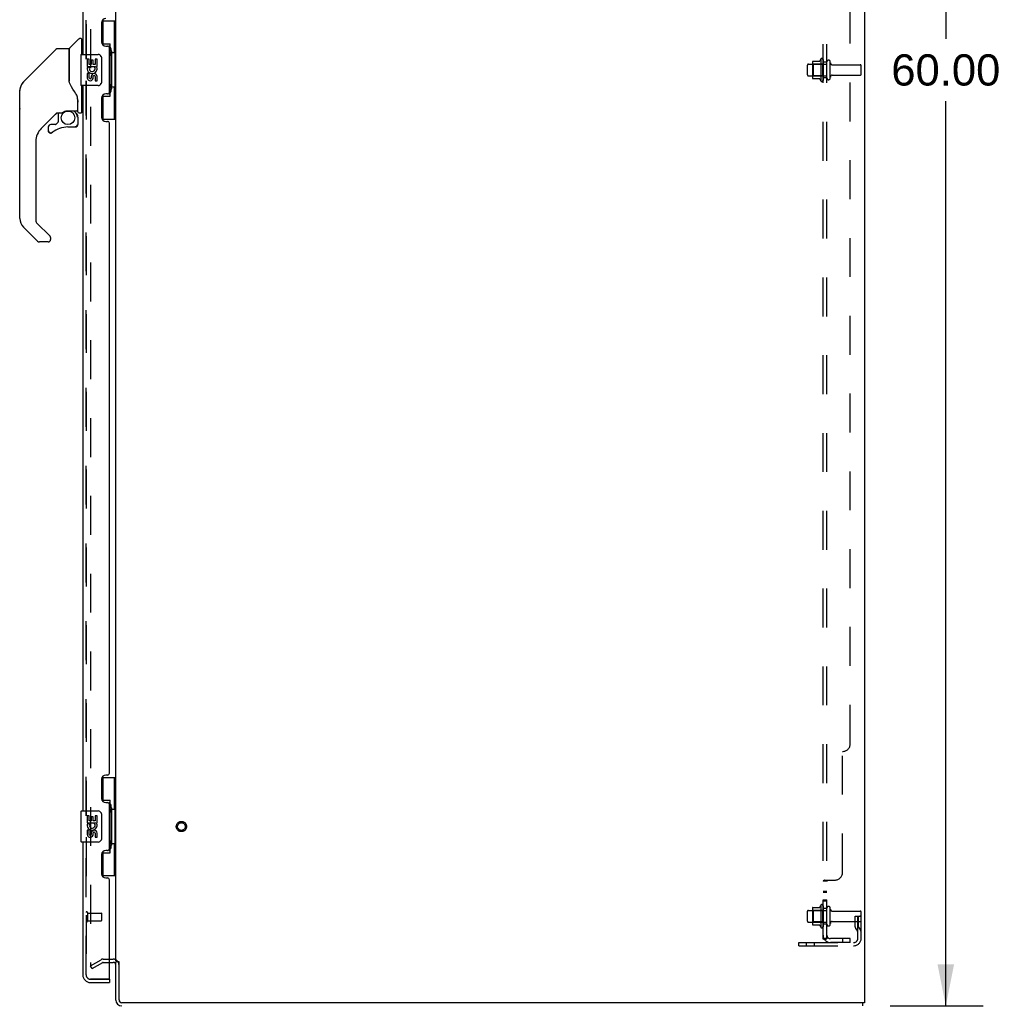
# Model space of a CAD drawing. Header units: inches. Extents: x 0 to 227, y 0 to 147.
# Tile 23 of 27: x 111 to 142, y 50 to 81. Entities that reach past the tile are written whole.
import ezdxf

# ---------------------------------------------------------------- set-up
doc = ezdxf.new("R2010")
doc.units = ezdxf.units.IN
doc.header["$LTSCALE"] = 12.466667
doc.header["$MEASUREMENT"] = 0
doc.linetypes.add('HIDDEN', pattern=[0.2, 0.1, -0.1])
doc.layers.get('0').update_dxf_attribs({"linetype": 'CONTINUOUS'})
for name, color, linetype in [('DEFAULT_2', 8, 'HIDDEN'), ('DIMENSIONS', 7, 'CONTINUOUS'), ('MASTER_DOOR_ASSEMBLY', 7, 'CONTINUOUS'), ('SLAVE_DOOR_ASSEMBLY', 7, 'CONTINUOUS'), ('SUBPANEL', 7, 'CONTINUOUS')]:
    doc.layers.add(name, color=color, linetype=linetype)
doc.styles.get("Standard").update_dxf_attribs({"font": 'arial.ttf'})
doc.dimstyles.new('DIMSTYLE_1', dxfattribs={"dimtxt": 1, "dimasz": 1.333333, "dimexe": 0.09, "dimexo": 0.07, "dimgap": 0.0375, "dimtad": 0, "dimtih": 1, "dimtoh": 1, "dimzin": 4, "dimdsep": 46, "dimtxsty": 'Standard', "dimblk": '_FILLED', "dimblk1": '_FILLED', "dimblk2": '_FILLED', "dimcen": 0.09, "dimadec": 3, "dimazin": 1, "dimtfac": 1, "dimtdec": 3, "dimtofl": 0, "dimtmove": 0, "dimatfit": 3, "dimldrblk": '_FILLED', "dimfxl": 0, "dimtolj": 1, "dimtzin": 4, "dimarcsym": 0})

# ---------------------------------------------------------------- blocks, each defined once
blk = doc.blocks.new('_FILLED')
at = {"color": 0, "linetype": 'ByBlock'}
blk.add_solid([(0, 0), (-1, 0.2), (-1, -0.2)], dxfattribs=at)
blk = doc.blocks.new('*D8')
at = {"layer": 'DIMENSIONS', "color": 2, "linetype": 'Continuous'}
for p, q in [((138.52, 109.791), (141.506, 109.791)), ((140.306, 109.791), (140.306, 80.791)), ((140.306, 49.791), (140.306, 78.791)), ((138.52, 49.791), (141.506, 49.791))]:
    blk.add_line(p, q, dxfattribs=at)
at = {"layer": 'DIMENSIONS', "color": 2, "linetype": 'Continuous', "xscale": 1.3333333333, "yscale": 1.3333333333, "zscale": 1.3333333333}
for p, rotation in [((140.306, 109.791), 90), ((140.306, 49.791), 270)]:
    blk.add_blockref('_FILLED', p, dxfattribs=dict(at, rotation=rotation))
at = {"layer": 'DIMENSIONS', "color": 2, "linetype": 'Continuous', "insert": (140.306, 80.291), "char_height": 1, "width": 3.49442, "attachment_point": 2, "line_spacing_factor": 0.9}
blk.add_mtext('60.00', dxfattribs=at)

msp = doc.modelspace()

# ---------------------------------------------------------------- linework, layer by layer
at = {"color": 3, "linetype": 'Continuous'}
for p, q in [((137.698, 109.687), (137.698, 49.895)), ((113.698, 51.239), (113.698, 108.343)), ((113.802, 49.985), (113.802, 51.208)), ((137.698, 49.895), (113.892, 49.895))]:
    msp.add_line(p, q, dxfattribs=at)
at = {"color": 7, "linetype": 'Continuous'}
for p, q in [((113.494, 51.187), (113.613, 51.187)), ((113.802, 51.207), (113.698, 51.207)), ((113.698, 49.98), (113.698, 51.207)), ((137.646, 49.791), (137.646, 49.895))]:
    msp.add_line(p, q, dxfattribs=at)
for centre, radius, start, end in [((113.613, 51.102), 0.085, 0, 90), ((113.887, 49.98), 0.189, 180, 270)]:
    msp.add_arc(centre, radius, start, end, dxfattribs=at)
at = {"color": 3, "linetype": 'Continuous'}
for centre, radius, start, end in [((113.613, 51.102), 0.189, 34.0341, 46.4868), ((113.892, 49.985), 0.09, 180, 270), ((113.887, 49.98), 0.085, 180, 270)]:
    msp.add_arc(centre, radius, start, end, dxfattribs=at)
at = {"layer": 'DEFAULT_2', "color": 8, "linetype": 'HIDDEN'}
for p, q in [((112.886, 108.525), (112.886, 51.056)), ((135.869, 79.633), (135.869, 79.948)), ((135.899, 79.978), (136.494, 79.978)), ((136.033, 80.046), (136.033, 79.535)), ((136.053, 79.974), (136.033, 79.994)), ((136.044, 80.068), (136.272, 80.068)), ((136.349, 79.974), (136.053, 79.974)), ((136.053, 79.974), (136.053, 79.607)), ((136.299, 80.146), (136.299, 79.435)), ((136.349, 79.974), (136.369, 79.994)), ((136.349, 79.974), (136.349, 79.607)), ((136.369, 80.125), (136.369, 79.456)), ((136.494, 79.533), (136.494, 80.048)), ((136.604, 79.533), (136.604, 80.048)), ((136.667, 79.956), (137.564, 79.956)), ((137.594, 79.656), (137.594, 79.926)), ((135.899, 79.603), (136.494, 79.603)), ((136.053, 79.607), (136.033, 79.587)), ((136.349, 79.607), (136.053, 79.607)), ((136.349, 79.607), (136.369, 79.587)), ((136.667, 79.626), (137.564, 79.626)), ((136.044, 79.513), (136.272, 79.513)), ((136.299, 53.021), (136.299, 52.31)), ((135.869, 52.508), (135.869, 52.823)), ((135.899, 52.853), (136.494, 52.853)), ((136.033, 52.921), (136.033, 52.41)), ((136.053, 52.849), (136.033, 52.869)), ((136.044, 52.943), (136.272, 52.943)), ((136.349, 52.849), (136.053, 52.849)), ((136.053, 52.849), (136.053, 52.482)), ((136.349, 52.849), (136.369, 52.869)), ((136.349, 52.849), (136.349, 52.482)), ((136.369, 53), (136.369, 52.331)), ((136.494, 52.408), (136.494, 52.923)), ((136.604, 52.408), (136.604, 52.923)), ((136.667, 52.831), (137.564, 52.831)), ((137.594, 51.964), (137.594, 52.801)), ((135.899, 52.478), (136.494, 52.478)), ((136.053, 52.482), (136.033, 52.462)), ((136.349, 52.482), (136.053, 52.482)), ((136.349, 52.482), (136.369, 52.462)), ((136.667, 52.501), (137.564, 52.501)), ((137.4, 52.666), (137.49, 52.666)), ((137.4, 52.325), (137.4, 52.666)), ((137.504, 52.491), (137.4, 52.491)), ((137.49, 52.666), (137.594, 52.666)), ((137.49, 51.964), (137.49, 52.666)), ((137.504, 52.325), (137.504, 52.666)), ((137.594, 52.666), (137.555, 52.666)), ((136.044, 52.388), (136.272, 52.388)), ((137.422, 52.258), (137.471, 52.191)), ((137.506, 52.319), (137.555, 52.251)), ((135.594, 51.822), (137.348, 51.822)), ((135.594, 51.718), (135.594, 51.822)), ((135.841, 51.718), (135.841, 51.822)), ((136.097, 51.718), (136.097, 51.822)), ((135.594, 51.718), (137.348, 51.718)), ((112.886, 51.076), (113.226, 51.272)), ((112.938, 50.986), (113.278, 51.182)), ((113.294, 51.291), (113.613, 51.291)), ((113.294, 51.187), (113.494, 51.187)), ((112.938, 50.986), (112.886, 51.076))]:
    msp.add_line(p, q, dxfattribs=at)
for points in [[(112.886, 51.056), (112.886, 51.055), (112.886, 51.055), (112.886, 51.054), (112.886, 51.053), (112.886, 51.053), (112.886, 51.052), (112.886, 51.051), (112.887, 51.05), (112.887, 51.05), (112.887, 51.049), (112.887, 51.048), (112.887, 51.048), (112.888, 51.047), (112.888, 51.046), (112.888, 51.046), (112.889, 51.045), (112.889, 51.045), (112.889, 51.044)], [(112.903, 51.036), (112.903, 51.036), (112.902, 51.036), (112.902, 51.036), (112.901, 51.036), (112.901, 51.036), (112.9, 51.037), (112.899, 51.037), (112.899, 51.037), (112.898, 51.037), (112.897, 51.037), (112.897, 51.038), (112.896, 51.038), (112.896, 51.038), (112.895, 51.038), (112.895, 51.039), (112.894, 51.039), (112.894, 51.04), (112.893, 51.04), (112.893, 51.04), (112.892, 51.041), (112.892, 51.041), (112.891, 51.042), (112.891, 51.042), (112.89, 51.043), (112.89, 51.043), (112.889, 51.044)], [(112.911, 51.038), (112.91, 51.038), (112.91, 51.038), (112.909, 51.037), (112.909, 51.037), (112.908, 51.037), (112.907, 51.037), (112.907, 51.037), (112.906, 51.036), (112.906, 51.036), (112.905, 51.036), (112.904, 51.036), (112.904, 51.036), (112.903, 51.036)]]:
    msp.add_lwpolyline(points, dxfattribs=at)
for radius in [0.164, 0.124]:
    msp.add_circle((115.802, 55.541), radius, dxfattribs=at)
for centre, radius, start, end in [((136.331, 80.125), 0.0384, 0, 145.5503), ((135.899, 79.948), 0.03, 90, 180), ((136.175, 80.046), 0.141, 174.7919, 180), ((136.044, 80.058), 0.01, 90, 174.8062), ((136.253, 80.078), 0.01, 270, 336.0321), ((136.9, 79.791), 0.698, 149.3369, 156.0321), ((136.549, 80.048), 0.055, 360, 180), ((136.667, 80.018), 0.0625, 180, 270), ((137.564, 79.926), 0.03, 360, 90), ((135.899, 79.633), 0.03, 180, 270), ((136.175, 79.535), 0.141, 180, 185.2081), ((136.549, 79.533), 0.055, 180, 0), ((136.667, 79.563), 0.0625, 90, 180), ((137.564, 79.656), 0.03, 270, 0), ((136.044, 79.523), 0.01, 185.1938, 270), ((136.253, 79.503), 0.01, 23.9679, 90), ((136.9, 79.791), 0.698, 203.9679, 210.6631), ((136.331, 79.456), 0.0384, 214.4497, 360), ((136.9, 52.666), 0.698, 149.3369, 156.0321), ((136.331, 53), 0.0384, 0, 145.5503), ((135.899, 52.823), 0.03, 90, 180), ((136.175, 52.921), 0.141, 174.7919, 180), ((136.044, 52.933), 0.01, 90, 174.8062), ((136.253, 52.953), 0.01, 270, 336.0321), ((136.549, 52.923), 0.055, 360, 180), ((136.667, 52.893), 0.0625, 180, 270), ((137.564, 52.801), 0.03, 360, 90), ((135.899, 52.508), 0.03, 180, 270), ((136.175, 52.41), 0.141, 180, 185.2081), ((136.044, 52.398), 0.01, 185.1938, 270), ((136.549, 52.408), 0.055, 180, 0), ((136.667, 52.438), 0.0625, 90, 180), ((137.564, 52.531), 0.03, 270, 0), ((136.253, 52.378), 0.01, 23.9679, 90), ((136.9, 52.666), 0.698, 203.9679, 210.6631), ((136.331, 52.331), 0.0384, 214.4497, 360), ((137.514, 52.325), 0.114, 180, 215.7539), ((137.386, 52.13), 0.104, 0, 35.7539), ((137.514, 52.325), 0.01, 180, 215.7539), ((137.386, 52.13), 0.208, 0, 35.7539), ((137.348, 51.964), 0.246, 270, 360), ((137.348, 51.964), 0.142, 270, 360), ((113.294, 51.154), 0.137, 90, 120), ((113.294, 51.154), 0.033, 90, 120), ((113.613, 51.102), 0.189, 46.4868, 90), ((113.613, 51.102), 0.189, 0, 34.0341)]:
    msp.add_arc(centre, radius, start, end, dxfattribs=at)
at = {"layer": 'MASTER_DOOR_ASSEMBLY', "color": 3, "linetype": 'Continuous'}
for p, q in [((112.64, 103.541), (112.64, 80.291)), ((113.244, 81.308), (113.244, 80.688)), ((113.374, 80.558), (113.434, 80.558)), ((113.494, 79.083), (113.494, 80.498)), ((112.64, 79.291), (112.64, 56.041)), ((113.434, 79.023), (113.374, 79.023)), ((113.244, 78.893), (113.244, 78.273)), ((113.374, 78.143), (113.434, 78.143)), ((113.494, 57.248), (113.494, 78.083)), ((113.434, 57.188), (113.374, 57.188)), ((113.244, 57.058), (113.244, 56.438)), ((113.374, 56.308), (113.434, 56.308)), ((113.494, 54.833), (113.494, 56.248)), ((112.64, 55.041), (112.64, 50.787)), ((113.244, 54.643), (113.244, 54.023)), ((113.434, 54.773), (113.374, 54.773)), ((113.374, 53.893), (113.434, 53.893)), ((113.494, 50.665), (113.494, 53.833)), ((112.887, 50.541), (113.494, 50.541))]:
    msp.add_line(p, q, dxfattribs=at)
at = {"layer": 'MASTER_DOOR_ASSEMBLY', "color": 8, "linetype": 'HIDDEN'}
for p, q in [((112.744, 103.696), (112.744, 80.136)), ((112.744, 79.446), (112.744, 55.886)), ((112.744, 55.196), (112.744, 50.787)), ((112.787, 52.787), (112.787, 52.503)), ((112.787, 52.769), (113.234, 52.769)), ((113.244, 52.759), (113.244, 52.531)), ((112.787, 52.521), (113.234, 52.521)), ((112.887, 50.645), (113.474, 50.645))]:
    msp.add_line(p, q, dxfattribs=at)
at = {"layer": 'MASTER_DOOR_ASSEMBLY', "color": 7, "linetype": 'Continuous'}
for p, q in [((113.258, 81.366), (113.698, 81.366)), ((113.294, 80.586), (113.294, 81.366)), ((113.659, 80.341), (113.659, 81.366)), ((112.593, 80.795), (112.539, 80.795)), ((111.838, 80.48), (112.192, 80.48)), ((112.216, 80.488), (112.511, 80.783)), ((112.601, 80.787), (112.601, 80.291)), ((112.601, 80.735), (112.64, 80.735)), ((113.294, 80.631), (113.521, 80.631)), ((113.521, 78.951), (113.521, 80.631)), ((111.783, 80.457), (110.74, 79.414)), ((112.199, 80.472), (112.199, 79.428)), ((112.207, 79.416), (112.207, 80.467)), ((112.58, 80.276), (112.58, 79.306)), ((112.595, 80.291), (113.135, 80.291)), ((113.235, 80.191), (113.235, 79.391)), ((113.558, 80.391), (113.558, 80.371)), ((113.558, 80.341), (113.558, 79.241)), ((113.681, 80.341), (113.558, 80.341)), ((113.681, 79.241), (113.681, 80.341)), ((112.783, 80.136), (112.783, 79.906)), ((112.846, 80.136), (112.783, 80.136)), ((112.783, 79.906), (113.045, 79.906)), ((112.854, 79.87), (112.796, 79.895)), ((112.846, 79.969), (112.846, 80.136)), ((112.909, 79.969), (112.846, 79.969)), ((112.909, 80.105), (112.909, 79.969)), ((112.97, 80.105), (112.909, 80.105)), ((112.97, 79.969), (112.97, 80.105)), ((113.035, 79.969), (112.97, 79.969)), ((113.045, 79.906), (113.018, 79.887)), ((113.035, 80.136), (113.035, 79.969)), ((113.098, 80.136), (113.035, 80.136)), ((113.08, 79.906), (113.098, 79.906)), ((113.098, 79.906), (113.098, 80.136)), ((110.74, 79.413), (111.045, 79.719)), ((111.045, 79.719), (111.045, 79.719)), ((112.783, 79.675), (112.783, 79.539)), ((112.846, 79.675), (112.783, 79.675)), ((112.846, 79.539), (112.846, 79.675)), ((112.909, 79.581), (112.909, 79.539)), ((112.97, 79.519), (112.97, 79.588)), ((113.035, 79.581), (113.035, 79.445)), ((113.098, 79.445), (113.098, 79.581)), ((110.64, 79.243), (110.632, 79.212)), ((110.64, 79.243), (110.638, 79.237)), ((110.673, 79.324), (110.673, 79.323)), ((112.219, 79.383), (112.2, 79.436)), ((112.248, 79.318), (112.219, 79.383)), ((113.135, 79.291), (112.595, 79.291)), ((112.601, 79.291), (112.601, 78.421)), ((113.035, 79.445), (113.098, 79.445)), ((113.681, 79.241), (113.558, 79.241)), ((113.659, 78.216), (113.659, 79.241)), ((110.618, 78.552), (110.618, 79.139)), ((110.625, 75.032), (110.625, 79.135)), ((113.294, 78.216), (113.294, 78.995)), ((113.294, 78.951), (113.521, 78.951)), ((113.558, 79.21), (113.558, 79.19)), ((112.475, 78.859), (112.474, 78.883)), ((112.475, 78.859), (112.475, 78.504)), ((112.483, 78.859), (112.483, 78.861)), ((112.483, 78.856), (112.483, 78.859)), ((112.483, 78.853), (112.483, 78.856)), ((112.483, 78.452), (112.483, 78.853)), ((111.805, 78.412), (111.309, 77.916)), ((111.849, 78.409), (111.849, 78.126)), ((111.887, 78.413), (111.963, 78.413)), ((112.16, 78.484), (112.455, 78.484)), ((112.356, 78.484), (112.421, 78.419)), ((112.416, 78.413), (112.413, 78.411)), ((112.468, 78.28), (112.477, 78.28)), ((112.479, 78.28), (112.479, 78.042)), ((112.522, 78.413), (112.593, 78.413)), ((112.601, 78.472), (112.64, 78.472)), ((111.534, 77.963), (111.534, 77.844)), ((111.765, 78.042), (111.613, 78.042)), ((111.846, 78.117), (111.774, 78.045)), ((112.164, 77.963), (112.4, 77.963)), ((112.477, 78.042), (112.468, 78.042)), ((113.258, 78.216), (113.698, 78.216)), ((111.537, 77.835), (111.536, 77.844)), ((111.545, 77.844), (111.536, 77.844)), ((111.613, 77.767), (111.604, 77.768)), ((111.622, 77.768), (111.613, 77.767)), ((111.63, 77.769), (111.622, 77.768)), ((111.639, 77.772), (111.63, 77.769)), ((111.647, 77.775), (111.639, 77.772)), ((111.655, 77.78), (111.647, 77.775)), ((111.662, 77.785), (111.655, 77.78)), ((111.136, 77.499), (111.136, 74.947)), ((111.159, 74.891), (111.591, 74.46)), ((111.192, 74.302), (110.74, 74.754)), ((111.53, 74.279), (111.248, 74.279)), ((111.609, 74.417), (111.609, 74.358)), ((113.258, 57.116), (113.698, 57.116)), ((113.294, 56.336), (113.294, 57.116)), ((113.659, 56.091), (113.659, 57.116)), ((113.294, 56.381), (113.521, 56.381)), ((113.521, 54.701), (113.521, 56.381)), ((112.58, 56.026), (112.58, 55.056)), ((112.595, 56.041), (113.135, 56.041)), ((112.846, 55.886), (112.783, 55.886)), ((112.783, 55.886), (112.783, 55.656)), ((112.846, 55.719), (112.846, 55.886)), ((113.098, 55.886), (113.035, 55.886)), ((113.035, 55.886), (113.035, 55.719)), ((113.098, 55.656), (113.098, 55.886)), ((113.235, 55.941), (113.235, 55.141)), ((113.558, 56.141), (113.558, 56.121)), ((113.681, 56.091), (113.558, 56.091)), ((113.558, 56.091), (113.558, 54.991)), ((113.681, 54.991), (113.681, 56.091)), ((112.783, 55.656), (113.045, 55.656)), ((112.854, 55.62), (112.796, 55.645)), ((112.909, 55.719), (112.846, 55.719)), ((112.97, 55.855), (112.909, 55.855)), ((112.909, 55.855), (112.909, 55.719)), ((112.97, 55.719), (112.97, 55.855)), ((113.035, 55.719), (112.97, 55.719)), ((113.045, 55.656), (113.018, 55.637)), ((113.08, 55.656), (113.098, 55.656)), ((112.846, 55.425), (112.783, 55.425)), ((112.783, 55.425), (112.783, 55.289)), ((112.846, 55.289), (112.846, 55.425)), ((112.909, 55.331), (112.909, 55.289)), ((112.97, 55.269), (112.97, 55.338)), ((113.035, 55.331), (113.035, 55.195)), ((113.098, 55.195), (113.098, 55.331)), ((113.135, 55.041), (112.595, 55.041)), ((113.035, 55.195), (113.098, 55.195)), ((113.681, 54.991), (113.558, 54.991)), ((113.558, 54.96), (113.558, 54.94)), ((113.659, 53.966), (113.659, 54.991)), ((113.294, 53.966), (113.294, 54.745)), ((113.294, 54.701), (113.521, 54.701)), ((113.258, 53.966), (113.698, 53.966)), ((113.474, 50.645), (113.494, 50.645)), ((113.494, 50.645), (113.494, 50.541))]:
    msp.add_line(p, q, dxfattribs=at)
for points in [[(111.783, 80.457), (111.79, 80.463), (111.799, 80.469), (111.808, 80.474), (111.818, 80.477), (111.828, 80.479), (111.838, 80.48)], [(113.485, 80.53), (113.488, 80.533), (113.493, 80.542), (113.498, 80.549), (113.502, 80.557), (113.506, 80.564), (113.509, 80.57), (113.512, 80.576), (113.515, 80.582), (113.517, 80.587), (113.519, 80.591), (113.52, 80.596), (113.521, 80.6), (113.521, 80.603), (113.521, 80.607)], [(113.229, 80.227), (113.231, 80.221), (113.232, 80.215), (113.234, 80.209), (113.235, 80.203), (113.235, 80.197), (113.235, 80.191)], [(112.199, 79.597), (112.2, 79.598), (112.2, 79.599), (112.201, 79.601), (112.203, 79.602), (112.206, 79.603), (112.207, 79.604)], [(110.74, 79.413), (110.719, 79.39), (110.693, 79.357), (110.671, 79.321), (110.653, 79.283), (110.64, 79.243)], [(112.422, 79.03), (112.371, 79.103), (112.322, 79.18), (112.282, 79.251), (112.248, 79.318)], [(113.235, 79.391), (113.235, 79.384), (113.235, 79.378), (113.234, 79.372), (113.232, 79.366), (113.231, 79.36), (113.229, 79.354)], [(112.474, 78.883), (112.469, 78.917), (112.46, 78.952), (112.448, 78.984), (112.433, 79.012), (112.422, 79.03)], [(113.521, 78.974), (113.521, 78.978), (113.521, 78.981), (113.52, 78.985), (113.519, 78.99), (113.517, 78.994), (113.515, 79), (113.512, 79.005), (113.509, 79.011), (113.506, 79.018), (113.502, 79.024), (113.498, 79.032), (113.493, 79.04), (113.488, 79.048), (113.485, 79.052)], [(112.475, 78.814), (112.475, 78.813), (112.477, 78.809), (112.478, 78.806), (112.478, 78.802)], [(112.478, 78.802), (112.48, 78.796), (112.481, 78.789), (112.482, 78.782), (112.482, 78.776), (112.483, 78.769), (112.483, 78.763)], [(111.964, 78.413), (111.969, 78.413), (111.972, 78.414), (111.975, 78.416), (111.978, 78.417), (111.981, 78.419), (111.984, 78.42), (111.987, 78.422), (111.99, 78.425), (111.998, 78.43)], [(111.998, 78.43), (112.003, 78.433), (112.008, 78.436), (112.014, 78.44), (112.02, 78.443), (112.026, 78.447), (112.034, 78.451), (112.042, 78.455), (112.05, 78.459), (112.059, 78.463), (112.069, 78.467), (112.08, 78.471), (112.091, 78.475), (112.103, 78.478), (112.116, 78.48), (112.129, 78.482), (112.142, 78.483), (112.156, 78.484), (112.16, 78.484)], [(112.468, 78.28), (112.467, 78.294), (112.465, 78.309), (112.463, 78.323), (112.459, 78.337), (112.454, 78.351), (112.447, 78.364), (112.44, 78.377), (112.432, 78.389), (112.423, 78.4), (112.413, 78.411)], [(112.42, 78.417), (112.42, 78.417), (112.419, 78.417), (112.419, 78.416), (112.418, 78.415), (112.416, 78.413)], [(112.42, 78.417), (112.43, 78.406), (112.44, 78.394), (112.448, 78.381), (112.455, 78.368), (112.462, 78.354), (112.467, 78.34), (112.471, 78.325), (112.474, 78.31), (112.476, 78.295), (112.477, 78.28)], [(112.477, 78.042), (112.476, 78.033), (112.475, 78.025), (112.472, 78.017), (112.469, 78.009), (112.465, 78.001), (112.46, 77.994), (112.454, 77.988), (112.448, 77.982), (112.441, 77.977), (112.433, 77.973), (112.425, 77.97), (112.417, 77.967), (112.409, 77.966), (112.4, 77.965)], [(112.4, 77.974), (112.408, 77.975), (112.415, 77.976), (112.422, 77.978), (112.429, 77.981), (112.436, 77.985), (112.442, 77.989), (112.448, 77.994), (112.453, 78), (112.457, 78.006), (112.461, 78.013), (112.464, 78.02), (112.466, 78.027), (112.467, 78.034), (112.468, 78.042)], [(112.4, 77.974), (112.4, 77.973), (112.4, 77.969)], [(112.4, 77.969), (112.4, 77.968), (112.4, 77.967), (112.4, 77.966), (112.4, 77.966), (112.4, 77.965)], [(111.604, 77.768), (111.596, 77.769), (111.587, 77.771), (111.579, 77.775), (111.572, 77.779), (111.565, 77.784), (111.559, 77.79), (111.553, 77.796), (111.548, 77.803), (111.544, 77.811), (111.54, 77.819), (111.538, 77.827), (111.537, 77.835)], [(111.545, 77.844), (111.545, 77.836), (111.546, 77.829), (111.549, 77.821), (111.552, 77.814), (111.555, 77.807), (111.56, 77.801), (111.565, 77.796), (111.571, 77.791), (111.577, 77.786), (111.584, 77.783), (111.591, 77.78), (111.598, 77.778), (111.606, 77.776), (111.613, 77.776), (111.621, 77.777), (111.629, 77.778), (111.636, 77.78), (111.643, 77.783), (111.65, 77.787), (111.656, 77.792)], [(111.596, 74.454), (111.595, 74.455), (111.594, 74.456), (111.593, 74.457), (111.593, 74.458), (111.592, 74.459), (111.591, 74.46)], [(113.485, 56.28), (113.488, 56.283), (113.493, 56.292), (113.498, 56.299), (113.502, 56.307), (113.506, 56.314), (113.509, 56.32), (113.512, 56.326), (113.515, 56.332), (113.517, 56.337), (113.519, 56.341), (113.52, 56.346), (113.521, 56.35), (113.521, 56.353), (113.521, 56.357)], [(113.229, 55.977), (113.231, 55.971), (113.232, 55.965), (113.234, 55.959), (113.235, 55.953), (113.235, 55.947), (113.235, 55.941)], [(113.235, 55.141), (113.235, 55.134), (113.235, 55.128), (113.234, 55.122), (113.232, 55.116), (113.231, 55.11), (113.229, 55.104)], [(113.521, 54.724), (113.521, 54.728), (113.521, 54.731), (113.52, 54.735), (113.519, 54.74), (113.517, 54.744), (113.515, 54.75), (113.512, 54.755), (113.509, 54.761), (113.506, 54.768), (113.502, 54.774), (113.498, 54.782), (113.493, 54.79), (113.488, 54.798), (113.485, 54.802)]]:
    msp.add_lwpolyline(points, dxfattribs=at)
msp.add_circle((112.164, 78.258), 0.217, dxfattribs=at)
at = {"layer": 'MASTER_DOOR_ASSEMBLY', "color": 3, "linetype": 'Continuous'}
for centre, radius, start, end in [((113.374, 81.308), 0.13, 90, 180), ((113.374, 80.688), 0.13, 180, 270), ((113.434, 80.498), 0.06, 0, 90), ((113.374, 78.893), 0.13, 90, 180), ((113.434, 79.083), 0.06, 270, 360), ((113.374, 78.273), 0.13, 180, 270), ((113.434, 78.083), 0.06, 0, 90), ((113.374, 57.058), 0.13, 90, 180), ((113.434, 57.248), 0.06, 270, 360), ((113.374, 56.438), 0.13, 180, 270), ((113.434, 56.248), 0.06, 0, 90), ((113.374, 54.643), 0.13, 90, 180), ((113.434, 54.833), 0.06, 270, 360), ((113.374, 54.023), 0.13, 180, 270), ((113.434, 53.833), 0.06, 0, 90), ((112.887, 50.787), 0.246, 180, 270), ((113.474, 50.665), 0.02, 270, 360)]:
    msp.add_arc(centre, radius, start, end, dxfattribs=at)
at = {"layer": 'MASTER_DOOR_ASSEMBLY', "color": 7, "linetype": 'Continuous'}
for centre, radius, start, end in [((112.539, 80.755), 0.0394, 90, 135), ((112.593, 80.787), 0.00787, 0, 90), ((112.192, 80.472), 0.00787, 0, 90), ((112.237, 80.467), 0.0295, 135, 180), ((112.219, 80.298), 0.0197, 180, 233.006), ((112.595, 80.276), 0.015, 90, 180), ((113.135, 80.191), 0.1, 21.205, 90), ((112.941, 79.833), 0.157, 156.5966, 341.8791), ((112.941, 79.833), 0.0943, 156.5966, 35.1122), ((112.941, 79.833), 0.157, 25.737, 27.8532), ((112.944, 79.833), 0.154, 341.4199, 26.1963), ((112.878, 79.539), 0.0943, 180, 248.6704), ((112.878, 79.539), 0.0314, 180, 0.0485), ((113.003, 79.581), 0.0943, 0, 180), ((113.004, 79.576), 0.0362, 83.4285, 161.7628), ((113.003, 79.581), 0.0314, 0, 81.2295), ((111.018, 79.135), 0.394, 135, 167.3768), ((112.595, 79.306), 0.015, 180, 270), ((112.878, 79.539), 0.0943, 248.6999, 347.4338), ((113.135, 79.391), 0.1, 270, 338.7946), ((110.637, 79.139), 0.0197, 128.2199, 180), ((111.018, 79.135), 0.394, 168.7096, 180), ((110.637, 78.552), 0.0197, 180, 229.7821), ((111.887, 78.216), 0.197, 90, 129.3806), ((112.282, 78.28), 0.197, 0, 45), ((112.455, 78.504), 0.0197, 270, 360), ((112.522, 78.452), 0.0394, 180, 270), ((112.593, 78.421), 0.00787, 270, 360), ((111.613, 77.963), 0.0787, 90, 180), ((112.164, 77.176), 0.787, 90, 129.5212), ((111.765, 78.054), 0.0118, 270, 315), ((111.837, 78.126), 0.0118, 315, 360), ((112.4, 78.042), 0.0787, 270, 360), ((111.727, 77.499), 0.591, 135, 180), ((111.613, 77.844), 0.0787, 180, 309.5212), ((111.018, 75.032), 0.394, 180, 225), ((111.215, 74.947), 0.0787, 180, 225), ((111.248, 74.358), 0.0787, 225, 270), ((111.53, 74.358), 0.0787, 270, 360), ((111.55, 74.417), 0.0591, 0, 38.8674), ((112.595, 56.026), 0.015, 90, 180), ((113.135, 55.941), 0.1, 21.205, 90), ((112.941, 55.583), 0.157, 156.5966, 341.8791), ((112.941, 55.583), 0.0943, 156.5966, 35.1122), ((112.941, 55.583), 0.157, 25.737, 27.8532), ((112.944, 55.583), 0.154, 341.4199, 26.1963), ((112.878, 55.289), 0.0943, 180, 248.6704), ((112.878, 55.289), 0.0943, 248.6999, 347.4338), ((112.878, 55.289), 0.0314, 180, 0.0485), ((113.003, 55.331), 0.0943, 0, 180), ((113.004, 55.326), 0.0362, 83.4285, 161.7628), ((113.003, 55.331), 0.0314, 0, 81.2295), ((112.595, 55.056), 0.015, 180, 270), ((113.135, 55.141), 0.1, 270, 338.7946), ((112.804, 50.931), 0.26, 270, 272.6075)]:
    msp.add_arc(centre, radius, start, end, dxfattribs=at)
at = {"layer": 'MASTER_DOOR_ASSEMBLY', "color": 8, "linetype": 'HIDDEN'}
for centre, radius, start, end in [((112.766, 52.787), 0.0215, 0, 180), ((113.234, 52.759), 0.01, 0, 90), ((112.766, 52.503), 0.0215, 180, 360), ((113.234, 52.531), 0.01, 270, 360), ((112.887, 50.787), 0.142, 180, 270)]:
    msp.add_arc(centre, radius, start, end, dxfattribs=at)
at = {"layer": 'MASTER_DOOR_ASSEMBLY', "color": 7, "linetype": 'Continuous'}
for centre, start_param, end_param in [((113.454, 80.381), -1.51401, -0.699287), ((113.454, 80.381), -2.442306, -1.627583), ((113.454, 79.2), -1.51401, -0.699287), ((113.454, 79.2), -2.442306, -1.627583), ((113.454, 56.131), -1.51401, -0.699287), ((113.454, 56.131), -2.442306, -1.627583), ((113.454, 54.95), -1.51401, -0.699287), ((113.454, 54.95), -2.442306, -1.627583)]:
    msp.add_ellipse(centre, major_axis=(0, 0.18), ratio=0.579493, start_param=start_param, end_param=end_param, dxfattribs=at)
at = {"layer": 'SLAVE_DOOR_ASSEMBLY', "color": 8, "linetype": 'HIDDEN'}
for p, q in [((112.744, 80.136), (112.744, 103.696)), ((112.744, 55.886), (112.744, 79.446)), ((112.744, 50.787), (112.744, 55.196)), ((113.474, 50.645), (112.887, 50.645))]:
    msp.add_line(p, q, dxfattribs=at)
msp.add_arc((112.887, 50.787), 0.142, 180, 270, dxfattribs=at)
at = {"layer": 'SUBPANEL', "color": 8, "linetype": 'HIDDEN'}
for p, q in [((136.369, 51.947), (136.369, 107.634)), ((136.494, 51.947), (136.494, 107.634)), ((137.244, 58.197), (137.244, 101.384)), ((136.494, 80.041), (136.369, 80.041)), ((136.494, 79.541), (136.369, 79.541)), ((136.994, 54.072), (136.994, 57.947)), ((136.494, 53.786), (136.369, 53.786)), ((136.373, 53.795), (136.371, 53.793)), ((136.423, 53.822), (136.744, 53.822)), ((136.516, 53.808), (136.514, 53.806)), ((136.518, 53.81), (136.517, 53.809)), ((136.494, 53.461), (136.369, 53.461)), ((136.494, 53.425), (136.369, 53.425)), ((136.494, 53.18), (136.369, 53.18)), ((136.494, 53.144), (136.369, 53.144)), ((136.494, 52.916), (136.369, 52.916)), ((136.494, 52.416), (136.369, 52.416)), ((136.494, 51.947), (136.369, 51.947)), ((136.423, 51.908), (136.52, 51.988)), ((137.244, 51.947), (136.606, 51.947)), ((137.244, 51.822), (136.606, 51.822)), ((136.994, 51.947), (136.994, 51.822)), ((137.244, 51.822), (137.244, 51.947))]:
    msp.add_line(p, q, dxfattribs=at)
for points in [[(136.38, 53.8), (136.377, 53.798), (136.375, 53.796), (136.373, 53.795), (136.371, 53.793), (136.37, 53.791), (136.37, 53.789), (136.369, 53.788), (136.369, 53.786)], [(136.37, 53.789), (136.369, 53.788), (136.369, 53.786)], [(136.389, 53.805), (136.385, 53.803), (136.382, 53.802), (136.38, 53.8)], [(136.395, 53.808), (136.392, 53.806), (136.389, 53.805)], [(136.413, 53.816), (136.41, 53.814), (136.406, 53.812), (136.403, 53.811), (136.395, 53.808)], [(136.423, 53.822), (136.421, 53.82), (136.419, 53.819), (136.416, 53.817), (136.413, 53.816)], [(136.509, 53.802), (136.505, 53.799), (136.503, 53.798), (136.501, 53.797), (136.499, 53.795), (136.498, 53.794), (136.497, 53.792), (136.496, 53.791), (136.495, 53.789), (136.494, 53.788), (136.494, 53.786)], [(136.499, 53.795), (136.498, 53.794), (136.497, 53.792), (136.496, 53.791), (136.495, 53.789), (136.494, 53.788), (136.494, 53.786)], [(136.52, 53.822), (136.52, 53.82), (136.52, 53.818), (136.52, 53.817), (136.52, 53.815), (136.52, 53.814), (136.519, 53.812), (136.518, 53.81), (136.517, 53.809), (136.516, 53.808), (136.514, 53.806), (136.512, 53.805), (136.511, 53.803), (136.509, 53.802)], [(136.52, 53.815), (136.52, 53.814), (136.519, 53.812)], [(136.52, 53.822), (136.52, 53.82), (136.52, 53.818), (136.52, 53.817)], [(136.399, 51.924), (136.392, 51.927), (136.389, 51.928), (136.385, 51.93), (136.382, 51.931), (136.38, 51.933), (136.377, 51.935), (136.375, 51.936), (136.373, 51.938), (136.371, 51.94), (136.37, 51.942), (136.37, 51.944), (136.369, 51.945), (136.369, 51.947)], [(136.423, 51.908), (136.421, 51.91), (136.419, 51.913), (136.416, 51.915), (136.413, 51.917), (136.41, 51.918), (136.406, 51.92), (136.403, 51.922), (136.399, 51.924)], [(136.498, 51.97), (136.498, 51.97), (136.498, 51.97), (136.498, 51.97), (136.498, 51.97), (136.498, 51.969), (136.497, 51.969), (136.497, 51.969), (136.496, 51.968), (136.496, 51.968), (136.495, 51.968), (136.495, 51.968), (136.494, 51.967), (136.493, 51.967), (136.493, 51.967), (136.492, 51.966), (136.492, 51.966), (136.491, 51.966), (136.49, 51.965), (136.49, 51.965), (136.489, 51.965), (136.488, 51.964), (136.488, 51.964), (136.487, 51.963), (136.486, 51.963), (136.485, 51.963), (136.485, 51.962), (136.484, 51.962), (136.483, 51.962), (136.482, 51.961), (136.482, 51.961), (136.481, 51.961), (136.48, 51.96), (136.479, 51.96), (136.479, 51.96), (136.478, 51.959), (136.477, 51.959), (136.476, 51.959), (136.475, 51.958), (136.474, 51.958), (136.473, 51.957), (136.472, 51.957), (136.472, 51.957), (136.471, 51.956), (136.47, 51.956), (136.469, 51.956), (136.468, 51.955), (136.467, 51.955), (136.466, 51.955), (136.465, 51.954), (136.463, 51.954), (136.462, 51.953), (136.461, 51.953), (136.46, 51.953), (136.459, 51.952), (136.458, 51.952), (136.457, 51.952), (136.456, 51.951), (136.455, 51.951), (136.454, 51.951), (136.453, 51.951), (136.452, 51.95), (136.451, 51.95), (136.45, 51.95), (136.449, 51.949), (136.448, 51.949), (136.447, 51.949), (136.446, 51.949), (136.445, 51.949), (136.444, 51.948), (136.443, 51.948), (136.442, 51.948), (136.441, 51.948), (136.441, 51.948), (136.44, 51.947), (136.439, 51.947), (136.438, 51.947), (136.437, 51.947), (136.436, 51.947), (136.436, 51.947), (136.435, 51.947), (136.435, 51.947), (136.435, 51.947)], [(136.435, 51.947), (136.435, 51.947), (136.435, 51.947), (136.435, 51.947), (136.435, 51.947), (136.435, 51.947), (136.435, 51.947), (136.436, 51.947), (136.436, 51.947), (136.437, 51.947), (136.437, 51.947), (136.438, 51.947)], [(136.512, 51.974), (136.509, 51.97), (136.507, 51.968), (136.505, 51.966), (136.503, 51.964), (136.501, 51.962), (136.499, 51.959), (136.498, 51.957), (136.497, 51.955), (136.496, 51.952), (136.495, 51.95), (136.494, 51.949), (136.494, 51.947)], [(136.495, 51.967), (136.495, 51.967), (136.496, 51.968), (136.496, 51.968), (136.496, 51.968), (136.497, 51.969), (136.497, 51.969), (136.498, 51.969), (136.498, 51.969), (136.498, 51.97), (136.498, 51.97), (136.498, 51.97), (136.498, 51.97)], [(136.52, 51.988), (136.52, 51.987), (136.52, 51.986), (136.52, 51.985), (136.52, 51.984), (136.52, 51.983), (136.519, 51.982), (136.518, 51.981), (136.517, 51.979), (136.516, 51.978), (136.514, 51.976), (136.512, 51.974)]]:
    msp.add_lwpolyline(points, dxfattribs=at)
for centre, radius, start, end in [((136.994, 58.197), 0.25, 270, 360), ((136.744, 54.072), 0.25, 270, 360), ((136.606, 52.059), 0.237, 180, 270), ((136.606, 52.059), 0.112, 180, 270)]:
    msp.add_arc(centre, radius, start, end, dxfattribs=at)

# ---------------------------------------------------------------- dimensions: what is measured, and where the dimension line sits
at = {"layer": 'DIMENSIONS', "color": 2, "linetype": 'Continuous'}
dim = msp.add_linear_dim(base=(140.306, 49.791), p1=(138.45, 109.791), p2=(138.45, 49.791), angle=270, dimstyle='DIMSTYLE_1', dxfattribs=at)
dim.commit()
dim.dimension.update_dxf_attribs({"geometry": '*D8', "text_midpoint": (140.298, 79.785), "dimtype": 160})

doc.saveas('drawing.dxf')
